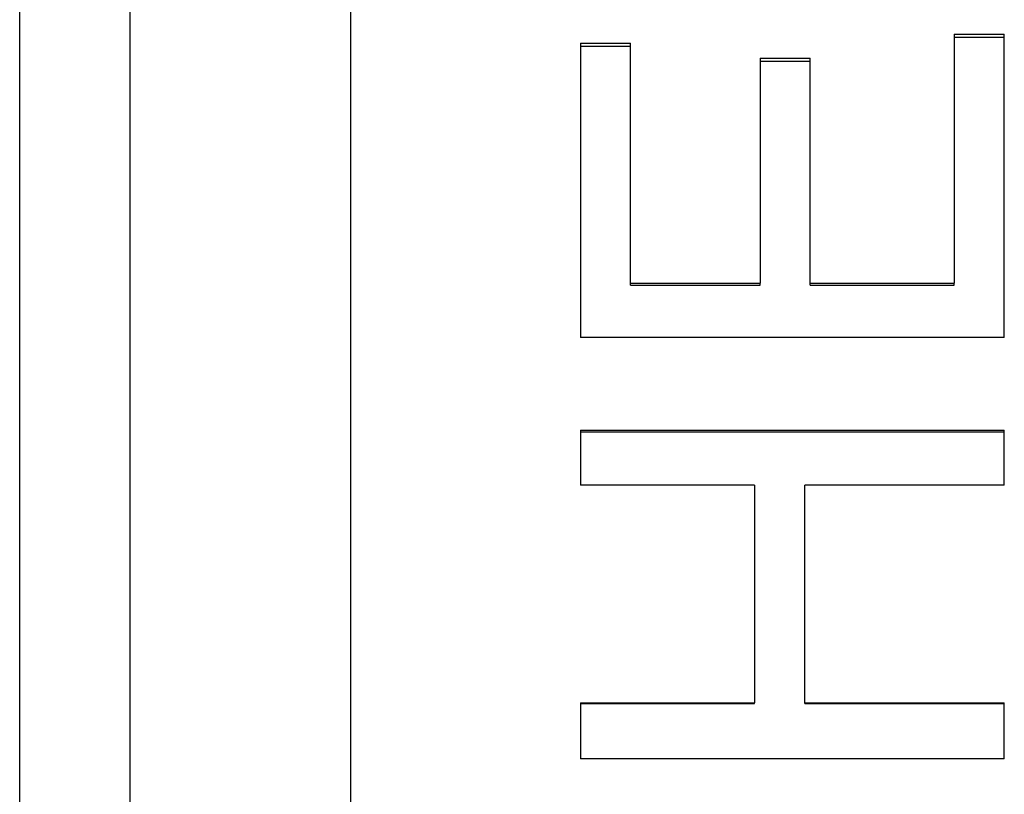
# Model space of a CAD drawing. Extents: x 0 to 39.4, y -3.5 to 3.5.
# Tile 8 of 10: x 0 to 1.1, y 0.2 to 1.1. Entities that reach past the tile are written whole.
import ezdxf

# ---------------------------------------------------------------- set-up
doc = ezdxf.new("R2010")
doc.units = 0
doc.header["$MEASUREMENT"] = 0
doc.layers.get('0').update_dxf_attribs({"linetype": 'CONTINUOUS'})

msp = doc.modelspace()

# ---------------------------------------------------------------- linework, layer by layer
for p, q in [((0.125, -3.485), (0.125, 3.485)), ((0.375, -3.485), (0.375, 3.485)), ((0, -3.165), (0, 3.165)), ((1.0585, 1.0614), (1.1152, 1.0614)), ((1.0585, 1.0614), (1.0585, 0.7794)), ((1.1152, 0.7175), (1.1152, 1.0614)), ((0.6352, 1.0511), (0.6919, 1.0511)), ((0.6352, 1.0511), (0.6352, 0.7175)), ((0.6919, 0.7794), (0.6919, 1.0511)), ((0.8386, 1.0341), (0.8953, 1.0341)), ((0.8386, 1.0341), (0.8386, 0.7794)), ((0.8953, 0.7794), (0.8953, 1.0341)), ((0.6919, 0.7794), (0.8386, 0.7794)), ((0.6919, 0.7769), (0.6919, 0.7794)), ((0.8386, 0.7769), (0.8386, 0.7794)), ((0.8953, 0.7794), (1.0585, 0.7794)), ((0.8953, 0.7769), (0.8953, 0.7794)), ((1.0585, 0.7769), (1.0585, 0.7794)), ((1.1152, 0.7175), (0.6352, 0.7175)), ((0.6352, 0.6128), (1.1152, 0.6128)), ((0.6352, 0.6128), (0.6352, 0.5502)), ((1.1152, 0.5502), (1.1152, 0.6128)), ((0.8324, 0.5502), (0.6352, 0.5502)), ((0.8324, 0.5502), (0.8324, 0.3037)), ((0.8891, 0.3037), (0.8891, 0.5502)), ((1.1152, 0.5502), (0.8891, 0.5502)), ((0.6352, 0.3037), (0.8324, 0.3037)), ((0.6352, 0.3037), (0.6352, 0.2403)), ((0.8324, 0.3028), (0.8324, 0.3037)), ((0.8891, 0.3037), (1.1152, 0.3037)), ((0.8891, 0.3028), (0.8891, 0.3037)), ((1.1152, 0.2403), (1.1152, 0.3037)), ((1.1152, 0.2403), (0.6352, 0.2403))]:
    msp.add_line(p, q)
for points, knots in [([(1.0585, 1.058), (1.0601, 1.058), (1.0616, 1.058), (1.0632, 1.058), (1.0695, 1.058), (1.0758, 1.058), (1.0821, 1.058), (1.0829, 1.058), (1.0837, 1.058), (1.0845, 1.058), (1.086, 1.058), (1.0876, 1.058), (1.0892, 1.058), (1.09, 1.058), (1.0908, 1.058), (1.0916, 1.058), (1.0931, 1.058), (1.0947, 1.058), (1.0963, 1.058), (1.0971, 1.058), (1.0979, 1.058), (1.0986, 1.058), (1.1042, 1.058), (1.1097, 1.058), (1.1152, 1.058)], [0, 0, 0, 0, 0.012003, 0.012003, 0.012003, 0.0600152, 0.0600152, 0.0600152, 0.0660168, 0.0660168, 0.0660168, 0.0780198, 0.0780198, 0.0780198, 0.0840213, 0.0840213, 0.0840213, 0.0960244, 0.0960244, 0.0960244, 0.1020259, 0.1020259, 0.1020259, 0.1440366, 0.1440366, 0.1440366, 0.1440366]), ([(0.6352, 1.0477), (0.6407, 1.0477), (0.6462, 1.0477), (0.6517, 1.0477), (0.6525, 1.0477), (0.6533, 1.0477), (0.6541, 1.0477), (0.6564, 1.0477), (0.6588, 1.0477), (0.6612, 1.0477), (0.6627, 1.0477), (0.6643, 1.0477), (0.6659, 1.0477), (0.6746, 1.0477), (0.6832, 1.0477), (0.6919, 1.0477)], [0, 0, 0, 0, 0.0420107, 0.0420107, 0.0420107, 0.0480122, 0.0480122, 0.0480122, 0.0660168, 0.0660168, 0.0660168, 0.0780198, 0.0780198, 0.0780198, 0.1440366, 0.1440366, 0.1440366, 0.1440366]), ([(0.8386, 1.0309), (0.8402, 1.0309), (0.8417, 1.0309), (0.8433, 1.0309), (0.8449, 1.0309), (0.8465, 1.0309), (0.848, 1.0309), (0.8528, 1.0309), (0.8575, 1.0309), (0.8622, 1.0309), (0.863, 1.0309), (0.8638, 1.0309), (0.8646, 1.0309), (0.8662, 1.0309), (0.8677, 1.0309), (0.8693, 1.0309), (0.8725, 1.0309), (0.8756, 1.0309), (0.8788, 1.0309), (0.8843, 1.0309), (0.8898, 1.0309), (0.8953, 1.0309)], [0, 0, 0, 0, 0.012003, 0.012003, 0.012003, 0.0240061, 0.0240061, 0.0240061, 0.0600152, 0.0600152, 0.0600152, 0.0660168, 0.0660168, 0.0660168, 0.0780198, 0.0780198, 0.0780198, 0.1020259, 0.1020259, 0.1020259, 0.1440366, 0.1440366, 0.1440366, 0.1440366])]:
    msp.add_open_spline(points, degree=3, knots=knots)
for points in [[(0.6919, 0.7769), (0.7408, 0.7769), (0.7897, 0.7769), (0.8386, 0.7769)], [(0.8953, 0.7769), (0.9497, 0.7769), (1.0041, 0.7769), (1.0585, 0.7769)], [(0.6352, 0.6108), (0.7952, 0.6108), (0.9552, 0.6108), (1.1152, 0.6108)], [(0.6352, 0.3028), (0.7009, 0.3028), (0.7666, 0.3028), (0.8324, 0.3028)], [(0.8891, 0.3028), (0.9645, 0.3028), (1.0398, 0.3028), (1.1152, 0.3028)]]:
    msp.add_open_spline(points, degree=3)

doc.saveas('drawing.dxf')
